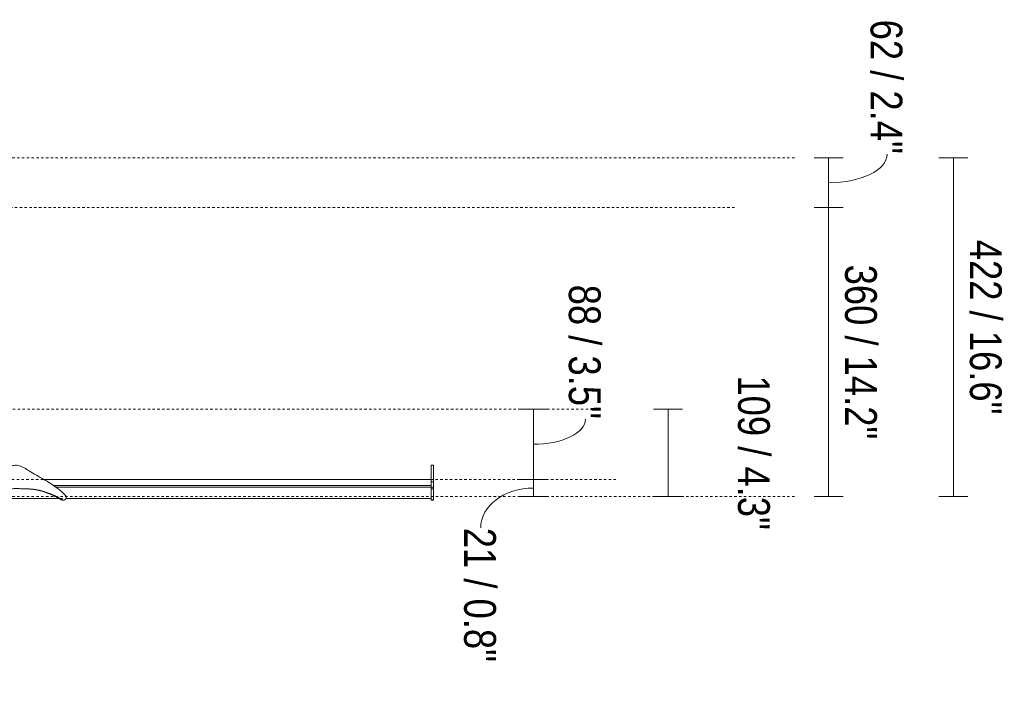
# Model space of a CAD drawing. Header units: millimetres. Extents: x 5588 to 13708, y -3270 to 7700.
# Tile 5 of 7: x 7085 to 8312, y 1337 to 2172. Entities that reach past the tile are written whole.
import ezdxf

# ---------------------------------------------------------------- set-up
doc = ezdxf.new("R2010")
doc.units = ezdxf.units.MM
doc.linetypes.add('Dash', pattern=[6, 3, -3])
for name, color, linetype, lineweight in [('Aparatos eléctricos', 7, 'Continuous', 15), ('Cotas', 7, 'Continuous', 9), ('Cotas-18', 7, 'Continuous', 9)]:
    doc.layers.add(name, color=color, linetype=linetype, lineweight=lineweight)
doc.layers.add('Lighthing Fixture Dim Grey Dash', color=7, linetype='Dash', lineweight=15, true_color=0xd2d2d2)
doc.styles.add('Arial Narrow', font='ARIALN.TTF', dxfattribs={"height": 39.6})
doc.dimstyles.new('FARO_-_2_2mm_Arial_Narrow_mm_Inch_Right', dxfattribs={"dimscale": 304.8, "dimtxt": 40.527867, "dimasz": 0, "dimexe": 0.059055, "dimexo": 0.0625, "dimgap": 0.029528, "dimtad": 1, "dimdec": 0, "dimzin": 0, "dimdsep": 46, "dimtxsty": 'Arial Narrow', "dimblk1": 'NONE', "dimblk2": 'NONE', "dimsah": 1, "dimcen": 0.09, "dimadec": 0, "dimazin": 0, "dimtfac": 1, "dimtdec": 4, "dimtix": 1, "dimtmove": 0, "dimatfit": 3, "dimfxl": 0.059055, "dimfxlon": 1, "dimtvp": 1, "dimtolj": 1, "dimtzin": 0, "dimarcsym": 2})
doc.dimstyles.new('FARO_-_2_2mm_Arial_Narrow_mm_Inch_Right_1', dxfattribs={"dimscale": 304.8, "dimtxt": 40.527867, "dimasz": 0, "dimexe": 0.059055, "dimexo": 0.0625, "dimgap": 0.029528, "dimtad": 1, "dimdec": 0, "dimzin": 0, "dimdsep": 46, "dimtxsty": 'Arial Narrow', "dimblk1": 'NONE', "dimblk2": 'NONE', "dimsah": 1, "dimcen": 0.09, "dimadec": 0, "dimazin": 0, "dimtfac": 1, "dimtdec": 4, "dimtix": 1, "dimtmove": 2, "dimatfit": 3, "dimfxl": 0.059055, "dimfxlon": 1, "dimtvp": 1, "dimtolj": 1, "dimtzin": 0, "dimarcsym": 2})
doc.dimstyles.new('FARO_-_2_2mm_Arial_Narrow_mm_Inch_Right_2', dxfattribs={"dimscale": 304.8, "dimtxt": 40.527867, "dimasz": 0, "dimexe": 0.059055, "dimexo": 0.0625, "dimgap": 0.029528, "dimtad": 1, "dimdec": 0, "dimzin": 0, "dimdsep": 46, "dimtxsty": 'Arial Narrow', "dimblk1": 'NONE', "dimblk2": 'NONE', "dimsah": 1, "dimcen": 0.09, "dimadec": 0, "dimazin": 0, "dimtfac": 1, "dimtdec": 4, "dimtix": 1, "dimtmove": 1, "dimatfit": 3, "dimfxl": 0.059055, "dimfxlon": 1, "dimtvp": 1, "dimtolj": 1, "dimtzin": 0, "dimarcsym": 2})

# ---------------------------------------------------------------- blocks, each defined once
blk = doc.blocks.new('34202 - 33461A ANDROS Anodized white ceiling fan-545737-Alzado_PDF')
at = {"layer": 'Aparatos eléctricos'}
for p, q in [((7600.4, 1616.8), (7597.3, 1616.8)), ((7597.3, 1598.7), (7114.9, 1598.7)), ((7597.3, 1596.2), (7597.3, 1589.5)), ((7600.4, 1596.2), (7597.3, 1596.2)), ((7600.4, 1589.5), (7600.4, 1596.2)), ((7597.3, 1591.4), (7126.7, 1591.4)), ((7130, 1589.3), (7597.3, 1589.3)), ((7597.3, 1589.5), (7600.4, 1589.5)), ((7597.3, 1587.3), (7600.4, 1587.3)), ((6699.9, 1575.1), (7137.8, 1575.1)), ((7137.9, 1573.5), (7136.4, 1573.5)), ((7137.8, 1573.1), (7139.3, 1573.1)), ((7142.1, 1575.1), (7597.3, 1575.1)), ((7597.3, 1573.5), (7597.3, 1573.1)), ((7600.4, 1573.5), (7597.3, 1573.5)), ((7597.3, 1573.1), (7600.4, 1573.1)), ((7600.4, 1573.1), (7600.4, 1573.5))]:
    blk.add_line(p, q, dxfattribs=at)
for centre, end_param in [((7137.8, 1576.7), 3.295783), ((7139.3, 1576.7), 5.555027)]:
    blk.add_ellipse(centre, major_axis=(0, 3.59), ratio=0.866025, start_param=2.682927, end_param=end_param, dxfattribs=at)
for points, knots in [([(7141.3, 1579.4), (7130.5, 1589.9), (7113.5, 1599.5), (7098, 1608.6), (7084.5, 1616.9), (7078, 1616.9), (7071.5, 1615), (7064.5, 1608.2), (7055.2, 1598.5), (7053.2, 1596.2)], [-0.3093396, -0.3093396, -0.3093396, -0.3093396, -0.245578, -0.1804207, -0.1309544, -0.0950114, -0.0668279, -0.030935, 0, 0, 0, 0]), ([(7597.3, 1596.2), (7597.3, 1598.5), (7597.3, 1608.2), (7597.3, 1615), (7597.3, 1616.6), (7597.3, 1616.8), (7597.3, 1616.7)], [0, 0, 0, 0, 0.030935, 0.0668279, 0.0950114, 0.1160023, 0.1160023, 0.1160023, 0.1160023]), ([(7600.4, 1616.7), (7600.4, 1616.8), (7600.4, 1616.6), (7600.4, 1615), (7600.4, 1608.2), (7600.4, 1598.5), (7600.4, 1596.2)], [-0.1160023, -0.1160023, -0.1160023, -0.1160023, -0.0950114, -0.0668279, -0.030935, 0, 0, 0, 0]), ([(7054.7, 1589.5), (7060, 1588), (7065.9, 1587.2), (7071.1, 1587.3), (7073.7, 1587.4), (7076.2, 1587.5), (7079.2, 1587.5), (7083.9, 1587.5), (7089.6, 1587.4), (7096.8, 1587.2), (7103.4, 1586.6), (7109, 1585.5), (7115, 1583.9), (7120.8, 1581.9), (7125.9, 1579.8), (7131.3, 1577.2), (7135.4, 1575), (7137.9, 1573.5)], [-0.265992, -0.265992, -0.265992, -0.265992, -0.2418109, -0.2297203, -0.2236751, -0.2176298, -0.2055392, -0.1934487, -0.1692676, -0.1450865, -0.1209054, -0.0967243, -0.0725433, -0.0483622, -0.0362716, -0.0241811, 0, 0, 0, 0]), ([(7098.6, 1586.8), (7097.5, 1586.9), (7094.4, 1587.2), (7091.1, 1587.3), (7089.1, 1587.4)], [0.13299598, 0.13299598, 0.13299598, 0.13299598, 0.14508652, 0.16624497, 0.16624497, 0.16624497, 0.16624497]), ([(7136.4, 1573.5), (7133.9, 1575), (7129.8, 1577.2), (7124.4, 1579.8), (7119.3, 1581.9), (7113.5, 1583.9), (7107.5, 1585.5), (7102.9, 1586.4), (7099.8, 1586.7), (7098.8, 1586.8)], [0, 0, 0, 0, 0.0241811, 0.0362716, 0.0483622, 0.0725433, 0.0967243, 0.1209054, 0.1322393, 0.1322393, 0.1322393, 0.1322393]), ([(7597.3, 1587.3), (7597.3, 1587.3), (7597.3, 1587.2), (7597.3, 1588), (7597.3, 1589.5)], [0.23274296, 0.23274296, 0.23274296, 0.23274296, 0.24181087, 0.26599196, 0.26599196, 0.26599196, 0.26599196]), ([(7597.3, 1573.5), (7597.3, 1575), (7597.3, 1577.2), (7597.3, 1579.8), (7597.3, 1581.9), (7597.3, 1583.9), (7597.3, 1585.5), (7597.3, 1586.6), (7597.3, 1587), (7597.3, 1587.2), (7597.3, 1587.3)], [0, 0, 0, 0, 0.0241811, 0.0362716, 0.0483622, 0.0725433, 0.0967243, 0.1209054, 0.1450865, 0.155162, 0.155162, 0.155162, 0.155162]), ([(7600.4, 1589.5), (7600.4, 1588), (7600.4, 1587.2), (7600.4, 1587.3), (7600.4, 1587.3)], [-0.26599196, -0.26599196, -0.26599196, -0.26599196, -0.24181087, -0.23274296, -0.23274296, -0.23274296, -0.23274296]), ([(7600.4, 1587.3), (7600.4, 1587.2), (7600.4, 1587), (7600.4, 1586.6), (7600.4, 1585.5), (7600.4, 1583.9), (7600.4, 1581.9), (7600.4, 1579.8), (7600.4, 1577.2), (7600.4, 1575), (7600.4, 1573.5)], [-0.155162, -0.155162, -0.155162, -0.155162, -0.1450865, -0.1209054, -0.0967243, -0.0725433, -0.0483622, -0.0362716, -0.0241811, 0, 0, 0, 0])]:
    blk.add_open_spline(points, degree=3, knots=knots, dxfattribs=at)
blk = doc.blocks.new('DIMBLOCK3-Alzado_PDF')
at = {"layer": 'Cotas-18', "color": 251, "true_color": 0x5b5b5b}
for p, q in [((8248.4, 2000), (8230.4, 2000)), ((8248.4, 1577.7), (8248.4, 2000)), ((8248.4, 2000), (8266.4, 2000)), ((8248.4, 1577.7), (8230.4, 1577.7)), ((8248.4, 1577.7), (8266.4, 1577.7))]:
    blk.add_line(p, q, dxfattribs=at)
at = {"layer": 'Cotas-18', "color": 0, "insert": (8308.6, 1897.9), "char_height": 39.6, "width": 261.694, "attachment_point": 1, "rotation": 270, "line_spacing_factor": 0.974696, "style": 'Arial Narrow'}
blk.add_mtext('422 / 16.6"', dxfattribs=at)
blk = doc.blocks.new('_None')
blk = doc.blocks.new('DIMBLOCK4-Alzado_PDF')
at = {"layer": 'Cotas-18', "color": 251, "true_color": 0x5b5b5b}
for p, q in [((7892.7, 1686.8), (7874.7, 1686.8)), ((7892.7, 1577.7), (7892.7, 1686.8)), ((7892.7, 1686.8), (7910.7, 1686.8)), ((7892.7, 1577.7), (7874.7, 1577.7)), ((7892.7, 1577.7), (7910.7, 1577.7))]:
    blk.add_line(p, q, dxfattribs=at)
at = {"layer": 'Cotas-18', "color": 0, "insert": (8019.6, 1728.7), "char_height": 39.6, "width": 231.588, "attachment_point": 1, "rotation": 270, "line_spacing_factor": 0.974696, "style": 'Arial Narrow'}
blk.add_mtext('109 / 4.3"', dxfattribs=at)
blk = doc.blocks.new('DIMBLOCK5-Alzado_PDF')
at = {"layer": 'Cotas-18', "color": 251, "true_color": 0x5b5b5b}
for p, q in [((8092.9, 1938), (8074.9, 1938)), ((8092.9, 1577.7), (8092.9, 1938)), ((8092.9, 1938), (8110.9, 1938)), ((8092.9, 1577.7), (8074.9, 1577.7)), ((8092.9, 1577.7), (8110.9, 1577.7))]:
    blk.add_line(p, q, dxfattribs=at)
at = {"layer": 'Cotas-18', "color": 0, "insert": (8153, 1866.9), "char_height": 39.6, "width": 261.694, "attachment_point": 1, "rotation": 270, "line_spacing_factor": 0.974696, "style": 'Arial Narrow'}
blk.add_mtext('360 / 14.2"', dxfattribs=at)
blk = doc.blocks.new('DIMBLOCK6-Alzado_PDF')
at = {"layer": 'Cotas-18', "color": 251, "true_color": 0x5b5b5b}
for p, q in [((7725, 1598.7), (7707, 1598.7)), ((7725, 1577.7), (7725, 1598.7)), ((7725, 1598.7), (7743, 1598.7)), ((7725, 1577.7), (7707, 1577.7)), ((7725, 1577.7), (7743, 1577.7))]:
    blk.add_line(p, q, dxfattribs=at)
blk.add_ellipse((7725, 1538.7), major_axis=(-65.8, 0), ratio=0.752492, start_param=4.712389, end_param=6.283185, dxfattribs=at)
at = {"layer": 'Cotas-18', "color": 0, "insert": (7678.2, 1538.7), "char_height": 39.6, "width": 201.481, "attachment_point": 1, "rotation": 270, "line_spacing_factor": 0.974696, "style": 'Arial Narrow'}
blk.add_mtext('21 / 0.8"', dxfattribs=at)
blk = doc.blocks.new('DIMBLOCK7-Alzado_PDF')
at = {"layer": 'Cotas-18', "color": 251, "true_color": 0x5b5b5b}
for p, q in [((7725, 1686.8), (7707, 1686.8)), ((7725, 1598.7), (7725, 1686.8)), ((7725, 1686.8), (7743, 1686.8)), ((7725, 1598.7), (7707, 1598.7)), ((7725, 1598.7), (7743, 1598.7))]:
    blk.add_line(p, q, dxfattribs=at)
blk.add_ellipse((7725, 1674), major_axis=(-64.7, 0), ratio=0.482347, start_param=1.570796, end_param=3.141593, dxfattribs=at)
at = {"layer": 'Cotas-18', "color": 0, "insert": (7808.7, 1841.9), "char_height": 39.6, "width": 201.481, "attachment_point": 1, "rotation": 270, "line_spacing_factor": 0.974696, "style": 'Arial Narrow'}
blk.add_mtext('88 / 3.5"', dxfattribs=at)
blk = doc.blocks.new('DIMBLOCK8-Alzado_PDF')
at = {"layer": 'Cotas-18', "color": 251, "true_color": 0x5b5b5b}
for p, q in [((8092.9, 2000), (8074.9, 2000)), ((8092.9, 1938), (8092.9, 2000)), ((8092.9, 2000), (8110.9, 2000)), ((8092.9, 1938), (8074.9, 1938)), ((8092.9, 1938), (8110.9, 1938))]:
    blk.add_line(p, q, dxfattribs=at)
blk.add_ellipse((8092.9, 2004.6), major_axis=(72.9, 0), ratio=0.487907, start_param=4.712389, end_param=6.283185, dxfattribs=at)
at = {"layer": 'Cotas-18', "color": 0, "insert": (8184.8, 2172.5), "char_height": 39.6, "width": 201.481, "attachment_point": 1, "rotation": 270, "line_spacing_factor": 0.974696, "style": 'Arial Narrow'}
blk.add_mtext('62 / 2.4"', dxfattribs=at)

msp = doc.modelspace()

# ---------------------------------------------------------------- linework, layer by layer
at = {"layer": 'Lighthing Fixture Dim Grey Dash'}
for p, q in [((6793.3, 2000), (8053.3, 2000)), ((6658.6, 1938), (7978.6, 1938)), ((6644.1, 1686.8), (7809.1, 1686.8)), ((6744.8, 1598.7), (7828.6, 1598.7)), ((6703.3, 1577.7), (8053.3, 1577.7))]:
    msp.add_line(p, q, dxfattribs=at)

# ---------------------------------------------------------------- block references
at = {"layer": 'Aparatos eléctricos'}
msp.add_blockref('34202 - 33461A ANDROS Anodized white ceiling fan-545737-Alzado_PDF', (0, 0), dxfattribs=at)

# ---------------------------------------------------------------- dimensions: what is measured, and where the dimension line sits
at = {"layer": 'Cotas', "color": 251, "true_color": 0x5b5b5b}
for base, p1, p2, dimstyle, override, picture, middle in [((8092.9, 2000), (8074.9, 1938), (8074.9, 2000), 'FARO_-_2_2mm_Arial_Narrow_mm_Inch_Right_2', {"dimtad": 4, "dimpost": '<>', "dimfxl": 61.997967}, 'DIMBLOCK8-Alzado_PDF', (8158.4, 2071.7)), ((7725, 1686.8), (7743, 1598.7), (7743, 1686.8), 'FARO_-_2_2mm_Arial_Narrow_mm_Inch_Right_2', {"dimtad": 4, "dimpost": '<>', "dimfxl": 88.103246}, 'DIMBLOCK7-Alzado_PDF', (7782.3, 1741.1)), ((7892.7, 1686.8), (7910.7, 1577.7), (7874.7, 1686.8), 'FARO_-_2_2mm_Arial_Narrow_mm_Inch_Right_1', {"dimtad": 4, "dimpost": '<>', "dimfxl": 114.92089}, 'DIMBLOCK4-Alzado_PDF', (7993.2, 1612.9)), ((7725, 1598.7), (7743, 1577.7), (7743, 1598.7), 'FARO_-_2_2mm_Arial_Narrow_mm_Inch_Right_2', {"dimtad": 4, "dimpost": '<>', "dimfxl": 21.033417}, 'DIMBLOCK6-Alzado_PDF', (7651.8, 1437.9))]:
    dim = msp.add_linear_dim(base=base, p1=p1, p2=p2, angle=90, dimstyle=dimstyle, override=override, dxfattribs=at)
    dim.commit()
    dim.dimension.update_dxf_attribs({"geometry": picture, "text_midpoint": middle, "dimtype": 160, "text_rotation": 90})
for base, p1, p2, override, picture, middle in [((8248.4, 2000), (8230.4, 1577.7), (8230.4, 2000), {"dimtad": 4, "dimpost": '<>', "dimfxl": 422.336662}, 'DIMBLOCK3-Alzado_PDF', (8283.1, 1788.8)), ((8092.9, 1938), (8074.9, 1577.7), (8074.9, 1938), {"dimtad": 4, "dimpost": '<>', "dimfxl": 360.338696}, 'DIMBLOCK5-Alzado_PDF', (8127.5, 1757.8))]:
    dim = msp.add_linear_dim(base=base, p1=p1, p2=p2, angle=90, dimstyle='FARO_-_2_2mm_Arial_Narrow_mm_Inch_Right', override=override, dxfattribs=at)
    dim.commit()
    dim.dimension.update_dxf_attribs({"geometry": picture, "text_midpoint": middle})

doc.saveas('drawing.dxf')
